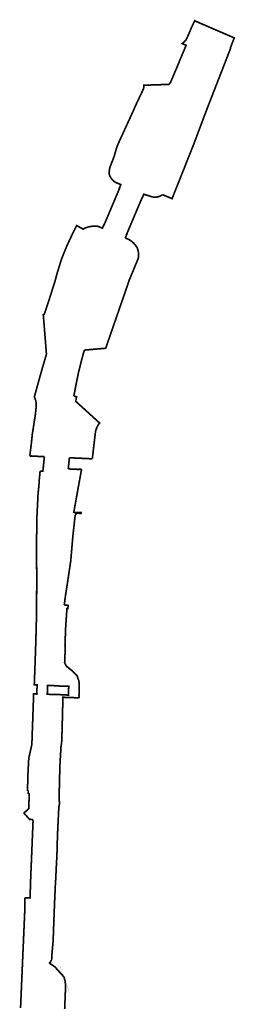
# Model space of a CAD drawing. Header units: metres. Extents: x 166223 to 168482, y 445393 to 450123.
# Tile 3 of 3: x 168225 to 168482, y 448947 to 450123. Entities that reach past the tile are written whole.
import ezdxf

# ---------------------------------------------------------------- set-up
doc = ezdxf.new("R2010")
doc.units = ezdxf.units.M
doc.header["$LTSCALE"] = 20
doc.layers.add('Beheergrens', color=10, linetype='Continuous')

msp = doc.modelspace()

# ---------------------------------------------------------------- linework, layer by layer
at = {"layer": 'Beheergrens', "const_width": 2}
for points in [[(168428.5460000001, 450109.7390000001), (168430.2950000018, 450113.7540000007), (168432.6169999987, 450118.7679999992), (168433.8583796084, 450121.4453528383), (168481.0850830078, 450101.0270996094), (168479.594909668, 450097.0839233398), (168476.4711303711, 450088.8182983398)], [(168403.1689999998, 450045.4939999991), (168405.1119999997, 450047.8540000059), (168409.0563000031, 450057.2007000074), (168410.3759999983, 450060.3280000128), (168413.0029999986, 450066.5450000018), (168415.1739999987, 450071.6810000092), (168415.5280000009, 450072.7499999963), (168415.8858999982, 450073.5926999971), (168417.7330000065, 450077.9419999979), (168421.501000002, 450086.8979999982), (168423.7177234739, 450092.166836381), (168421.6209999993, 450093.083000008), (168419.0101846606, 450094.2237961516), (168419.2035000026, 450094.381099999), (168419.5720000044, 450094.6810000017), (168420.8120000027, 450095.8460000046), (168422.6539999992, 450097.5930000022), (168423.1600000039, 450098.137000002), (168423.7360000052, 450098.9739999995), (168424.3409999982, 450100.0969999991), (168424.4610000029, 450100.3190000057), (168425.3869999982, 450102.2890000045), (168426.8980000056, 450105.756000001), (168427.6650000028, 450107.6160000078)], [(168476.4708535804, 450088.8182906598), (168476.4960000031, 450087.9120000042), (168448.8740000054, 450016.8740000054), (168448.2940000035, 450015.3820000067)], [(168403.168985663, 450045.4940039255), (168394.7790110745, 450045.2130167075), (168391.2190327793, 450045.0938683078), (168389.7889912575, 450045.0459708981), (168373.3399794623, 450044.4949483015), (168373.3710004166, 450044.0559446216), (168373.3839705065, 450043.6200073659), (168373.3799903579, 450043.1860270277), (168373.3580255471, 450042.7560032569), (168373.3189676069, 450042.3300496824), (168373.2630202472, 450041.9089455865), (168373.1910031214, 450041.4940281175), (168373.1020279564, 450041.0839599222), (168372.9980069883, 450040.6819722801), (168372.8779854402, 450040.285948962), (168372.7160158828, 450039.824956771), (168372.5949950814, 450039.5200410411), (168372.4310002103, 450039.1490412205), (168372.2540125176, 450038.7880186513), (168372.0830151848, 450038.4699530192), (168371.9019773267, 450038.1609826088), (168370.7180188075, 450035.6830317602), (168368.5710001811, 450031.1620271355), (168366.4379860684, 450026.6360550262), (168364.3180217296, 450022.1029991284), (168363.4190267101, 450020.1650227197), (168362.213022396, 450017.5649782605), (168361.1790330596, 450015.0060001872), (168354.9280222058, 450001.3629697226), (168352.844024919, 449996.8149971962), (168350.760984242, 449992.2670281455), (168348.676976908, 449987.7199473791), (168346.5939971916, 449983.1719803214), (168346.0250273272, 449981.9309559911), (168344.5130058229, 449978.6230182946), (168342.4399770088, 449974.0709636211), (168340.6769742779, 449969.3880251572), (168339.2819678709, 449964.5489937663), (168337.8969829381, 449959.7069860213), (168336.5899954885, 449956.172992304), (168336.1610331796, 449955.0119959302), (168335.9389957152, 449954.5120194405), (168333.3080126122, 449947.7979718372), (168333.0449950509, 449947.1270123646), (168332.2381427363, 449943.8655715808), (168331.9112295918, 449940.5211099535)], [(168395.5984935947, 449913.8093847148), (168406.9474103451, 449909.0492638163), (168411.2755484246, 449919.9368526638), (168411.3066232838, 449920.0144745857), (168432.6989999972, 449973.8250507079), (168438.3700038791, 449988.9389515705), (168448.294005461, 450015.382036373)], [(168331.9125000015, 449940.5212999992), (168331.9061999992, 449940.2707999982), (168331.9059000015, 449940.2430999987), (168331.9083999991, 449939.4956), (168331.9092999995, 449939.4631999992), (168331.9360000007, 449938.7210000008), (168332.0566000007, 449938.2371999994), (168332.0672999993, 449938.1970000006), (168332.0745999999, 449938.1708999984), (168332.192499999, 449937.7573000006), (168332.2164999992, 449937.6777999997), (168332.2256999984, 449937.6484000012), (168332.3834000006, 449937.1640000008), (168332.3927999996, 449937.1372000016), (168332.5678999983, 449936.6561999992), (168332.5978999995, 449936.5788000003), (168332.7694999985, 449936.1550999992), (168332.7857999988, 449936.1169000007), (168332.9882999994, 449935.6612000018), (168333.2056000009, 449935.2122999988), (168333.2243000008, 449935.1752000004), (168333.2355000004, 449935.1534999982), (168333.436999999, 449934.7705999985), (168333.4767999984, 449934.6975999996), (168333.4908000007, 449934.6726000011), (168333.7454000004, 449934.2289999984), (168333.7600000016, 449934.2047000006), (168334.0300000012, 449933.7696999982), (168334.0751999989, 449933.6999999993), (168334.3300999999, 449933.3205999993), (168334.3539000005, 449933.2864999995), (168334.6455000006, 449932.8819999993), (168334.9501999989, 449932.4871999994), (168334.9759999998, 449932.4547000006), (168334.9930999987, 449932.4338000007), (168335.2670999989, 449932.1022999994), (168335.3209999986, 449932.0390000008), (168335.3410999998, 449932.0159999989), (168335.6801000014, 449931.635400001), (168335.6984999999, 449931.6156000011), (168336.0527999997, 449931.2443000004), (168336.1114000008, 449931.1854000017), (168336.4386, 449930.8662), (168336.4688999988, 449930.8376999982), (168336.8372000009, 449930.5014999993), (168337.2162999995, 449930.1776000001), (168337.248300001, 449930.1510999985), (168337.2641999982, 449930.1383000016), (168337.6053999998, 449929.8658000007), (168337.6711999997, 449929.8150000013), (168337.6959000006, 449929.7963000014), (168338.1053999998, 449929.4935000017), (168338.1297000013, 449929.4763000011), (168338.5502000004, 449929.1871999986), (168338.6196999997, 449929.1413999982), (168339.0053999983, 449928.8962000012), (168339.0408999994, 449928.874499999), (168339.4703000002, 449928.6209000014), (168339.9078000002, 449928.3816), (168339.9444999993, 449928.3621999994), (168339.9704000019, 449928.3489999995), (168340.3526000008, 449928.1561999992), (168340.4272999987, 449928.1198999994), (168340.4556000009, 449928.1066000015), (168340.9180999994, 449927.8942000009), (168340.9481000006, 449927.8812999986), (168341.4164000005, 449927.6856000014), (168341.4937000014, 449927.6550999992), (168341.9215999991, 449927.4941000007), (168341.9607999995, 449927.4800999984), (168342.4329999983, 449927.3200000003), (168345.1279999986, 449926.1609999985), (168345.8273000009, 449925.8608000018), (168344.8044000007, 449923.4453000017)], [(168324.7753528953, 449875.9485603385), (168325.5390782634, 449877.7590667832), (168325.569, 449877.8300000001), (168325.858, 449877.681), (168327.3429999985, 449881.2039999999), (168342.8850000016, 449918.0720000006), (168344.308, 449921.448), (168344.0219999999, 449921.5980000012), (168344.8043407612, 449923.4453226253)], [(168372.2126000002, 449911.9266999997), (168373.25, 449914.3680000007), (168373.9610000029, 449914.1409999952), (168384.1030000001, 449910.9050000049)], [(168384.1030000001, 449910.9050000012), (168386.5255636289, 449910.7742424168), (168388.9403012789, 449911.0086654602), (168391.2924772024, 449911.602955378), (168393.5287737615, 449912.5436411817), (168395.5984999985, 449913.8093999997)], [(168352.0977848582, 449864.3190656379), (168352.974, 449866.3959999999), (168352.701, 449866.476), (168354.1141622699, 449869.813745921), (168369.457, 449906.051), (168371.1149999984, 449909.9679999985), (168371.345, 449909.885), (168372.2126000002, 449911.9266999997)], [(168257.0993010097, 449723.442727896), (168256.3522949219, 449732.7894897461), (168253.4243164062, 449769.4230957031), (168253.4193115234, 449769.4865112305), (168253.328918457, 449770.604675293), (168254.6331176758, 449771.0991210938), (168260.8051147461, 449790.030090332), (168267.4251098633, 449810.8110961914), (168269.2551269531, 449818.0610961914), (168275.0388793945, 449836.7661132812), (168278.955078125, 449846.5731201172), (168281.9691162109, 449853.7611083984), (168285.4174804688, 449861.1585083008), (168288.8660888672, 449868.5560913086), (168293.1740722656, 449876.9230957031), (168297.3671264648, 449874.6220703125), (168300.8806762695, 449872.694519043), (168300.9433602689, 449872.7342371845)], [(168300.9433000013, 449872.7342000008), (168301.2725999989, 449872.9411999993), (168301.3009000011, 449872.9585000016), (168301.6719999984, 449873.1759000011), (168301.7294999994, 449873.2085000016), (168302.0784999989, 449873.3977000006), (168302.1664000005, 449873.443599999), (168302.5848999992, 449873.6510000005), (168302.6112000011, 449873.6636999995), (168302.7012000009, 449873.7058000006), (168303.0377999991, 449873.8572000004), (168303.0632999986, 449873.8684), (168303.1240999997, 449873.8944999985), (168303.5023000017, 449874.0496999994), (168303.5221000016, 449874.0577000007), (168303.5529000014, 449874.069600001), (168303.9869999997, 449874.2309999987), (168304.8907999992, 449874.5669), (168305.8049999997, 449874.8720000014), (168306.7289999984, 449875.1460000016), (168307.6618999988, 449875.3889999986), (168308.6020999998, 449875.6000000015), (168309.5489999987, 449875.7789999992), (168310.5020000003, 449875.9268999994), (168311.4589999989, 449876.0419999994), (168312.4191000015, 449876.1248999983), (168313.3819999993, 449876.1750000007), (168313.819600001, 449876.2393000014), (168314.0124000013, 449876.2608999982), (168314.0940000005, 449876.2719999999), (168314.1557999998, 449876.2769000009), (168314.5689999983, 449876.3099999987), (168314.7697999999, 449876.3258000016), (168314.8099999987, 449876.3284999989), (168315.1418999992, 449876.3420000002), (168315.5289999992, 449876.3458999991), (168315.5392999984, 449876.3456999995), (168315.5841999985, 449876.3460999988), (168316.0262999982, 449876.3350999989), (168316.180399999, 449876.3260000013), (168316.3154999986, 449876.3181000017), (168316.9081000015, 449876.2672000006), (168316.9629999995, 449876.2617000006), (168317.0287999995, 449876.2525999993), (168317.3469000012, 449876.2118999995), (168317.5971000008, 449876.1711999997), (168317.6750000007, 449876.1600000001), (168317.7159999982, 449876.1517999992), (168317.7835000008, 449876.1407999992), (168318.2173000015, 449876.0549000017), (168318.3227999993, 449876.0302999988), (168318.3790000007, 449876.0190000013), (168318.4536000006, 449875.9996999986), (168319.0749999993, 449875.8390000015), (168321.7261000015, 449874.7542000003), (168322.1279999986, 449874.5899999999), (168323.8971000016, 449873.8669000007), (168324.7752999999, 449875.9486000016)], [(168351.1389999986, 449862.0460000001), (168352.6079999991, 449861.4719999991), (168355.0269999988, 449860.5269999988), (168355.8046000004, 449860.0854000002), (168355.8728, 449860.0434999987), (168355.9136999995, 449860.0194000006), (168356.0278999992, 449859.9488000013), (168356.0954999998, 449859.9068999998), (168356.5669, 449859.6176999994), (168356.6893999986, 449859.5366999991), (168356.7820000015, 449859.4789999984), (168356.9763999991, 449859.3469999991), (168357.3128000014, 449859.124499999), (168357.5040000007, 449858.988499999), (168357.6270000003, 449858.9050000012), (168357.7809999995, 449858.7916000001), (168358.0416000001, 449858.6063000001), (168358.2851999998, 449858.4202999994), (168358.4499999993, 449858.2989999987), (168358.5753000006, 449858.1988999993), (168358.7525000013, 449858.0637000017), (168359.0667999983, 449857.806499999), (168359.2490000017, 449857.6609999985), (168359.3295000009, 449857.5914999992), (168359.4444999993, 449857.497299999), (168359.8649999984, 449857.1286000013), (168360.0219999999, 449856.9930000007), (168360.0557000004, 449856.9615000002), (168360.1169999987, 449856.9078000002), (168360.7300999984, 449856.3321000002), (168360.7690000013, 449856.2960000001), (168361.4001999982, 449855.6622000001), (168361.4400999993, 449855.6193000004), (168361.4890000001, 449855.5700000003), (168361.6829000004, 449855.3583000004), (168362.0093999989, 449855.0075000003), (168362.1009000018, 449854.9021999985), (168362.1790000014, 449854.8170000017), (168362.3363999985, 449854.6312999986), (168362.5960000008, 449854.3326000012), (168362.7424999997, 449854.1521000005), (168362.8399999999, 449854.0370000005), (168362.9613000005, 449853.8823999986), (168363.1594999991, 449853.6381999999), (168363.3363999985, 449853.4045000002), (168363.4710000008, 449853.2329999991), (168363.5755999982, 449853.0885000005), (168363.6992000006, 449852.9250999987), (168363.9065000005, 449852.631000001), (168364.0700000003, 449852.4050000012), (168364.1400999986, 449852.2996000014), (168364.2144000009, 449852.1942000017), (168364.490699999, 449851.7725000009), (168364.6359999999, 449851.5540000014), (168364.6656000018, 449851.5055), (168364.7045000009, 449851.4461999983), (168365.1689999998, 449850.682), (168365.2796999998, 449850.3993000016), (168365.4554999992, 449849.9545000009), (168365.4858999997, 449849.8691000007), (168365.5139999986, 449849.7969999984), (168365.5841000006, 449849.5927000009), (168365.7173999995, 449849.2179000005), (168365.7754000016, 449849.0355999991), (168365.8220000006, 449848.8999999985), (168365.8742000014, 449848.7254000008), (168365.9545999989, 449848.4728000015), (168366.0359999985, 449848.1840000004), (168366.0940000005, 449847.9899999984), (168366.1246999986, 449847.8693999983), (168366.1667000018, 449847.7203000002), (168366.3275999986, 449847.0698999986), (168366.3361000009, 449847.0318999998), (168366.3535000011, 449846.9611000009), (168366.5137999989, 449846.1957999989), (168366.5247999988, 449846.1409999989), (168366.5421999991, 449846.0399000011), (168366.6501999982, 449845.425999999), (168366.6691000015, 449845.2925000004), (168366.6840000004, 449845.2049999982), (168366.7082000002, 449845.0170999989), (168366.7598999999, 449844.6519000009)], [(168303.2386438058, 449727.4701053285), (168303.4020996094, 449728.3649291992), (168327.7681274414, 449730.4398803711), (168335.9326782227, 449754.0386962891), (168338.4473266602, 449761.3071289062), (168343.6000976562, 449776.1998901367), (168351.3118896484, 449798.4899291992), (168353.8787231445, 449805.9091186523), (168354.3095092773, 449807.1539306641), (168356.0750732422, 449812.2570800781), (168361.0513305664, 449824.2908935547), (168361.0524902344, 449824.2937011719), (168364.704284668, 449833.1248779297), (168366.5731201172, 449837.6441040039), (168366.7119140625, 449838.5236816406), (168366.7211303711, 449838.5820922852), (168366.7410888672, 449838.7526855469), (168366.7973022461, 449839.1912841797), (168366.8148803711, 449839.3792724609), (168366.8320922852, 449839.5250854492), (168366.845703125, 449839.7078857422), (168366.8903198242, 449840.3016967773), (168366.9030761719, 449840.4711303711), (168366.9066772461, 449840.5739135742), (168366.9172973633, 449840.7503051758), (168366.9296875, 449841.2163085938), (168366.9370727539, 449841.4201049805), (168366.936706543, 449841.4769287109), (168366.9381103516, 449841.5319213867), (168366.9317016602, 449842.3134765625), (168366.9310913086, 449842.3563232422), (168366.9309082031, 449842.3690795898), (168366.9013061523, 449843.0947265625), (168366.8906860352, 449843.2379150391), (168366.8870849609, 449843.3181152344), (168366.871887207, 449843.4935302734), (168366.8436889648, 449843.8746948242), (168366.8189086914, 449844.1052856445), (168366.8051147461, 449844.2640991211), (168366.7847290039, 449844.4221191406), (168366.7603149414, 449844.647277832), (168366.7581781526, 449844.6482997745)], [(168289.7354000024, 449673.2485999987), (168290.6060000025, 449677.6260000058), (168290.6450000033, 449677.8330000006), (168290.7509999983, 449678.3940000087), (168291.5610000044, 449682.6980000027), (168291.881000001, 449684.3270000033), (168293.2369999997, 449691.2300000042), (168293.5009999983, 449692.5960000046), (168294.1319999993, 449695.5340000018), (168294.7260000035, 449698.325000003), (168295.0740000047, 449700.3800000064), (168295.5540000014, 449702.3110000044), (168295.9130000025, 449703.8000000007), (168296.1259999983, 449704.7100000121), (168296.8330000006, 449707.4569999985), (168298.2900000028, 449713.521000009), (168301.0020000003, 449723.7289999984), (168302.2254999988, 449727.7434), (168303.2210000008, 449727.4890000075)], [(168242.5845446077, 449672.165635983), (168242.6180000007, 449672.2859999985), (168251.3104534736, 449703.5592420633), (168257.0991517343, 449723.4427159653)], [(168237.2710000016, 449602.0780000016), (168239.0249999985, 449616.0300000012), (168240.2509999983, 449627.9690000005), (168243.8229999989, 449650.7859999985), (168244.7844999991, 449659.8099000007), (168244.8619999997, 449660.5370000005), (168244.9001999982, 449662.6790000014), (168244.9002999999, 449662.6829000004), (168244.6261, 449666.4629999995), (168244.2570792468, 449668.2499010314), (168243.6290000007, 449669.9629999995), (168242.5845446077, 449672.1656359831)], [(168289.7354000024, 449673.2485999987), (168293.0230000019, 449672.5679999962), (168292.1200000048, 449667.0190000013), (168292.1930000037, 449666.9990000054)], [(168292.120000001, 449667.0190000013), (168320.5406000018, 449641.1686000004), (168319.3170000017, 449639.6953000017), (168318.3614000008, 449638.0357000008), (168316.686999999, 449634.6068999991), (168315.6141999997, 449630.9450000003), (168311.8189000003, 449598.686999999)], [(168237.2710000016, 449602.0780000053), (168238.6270000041, 449602.069000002), (168238.6300000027, 449601.7510000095), (168254.6460000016, 449601.0299999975)], [(168253.265999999, 449587.7060000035), (168253.5269999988, 449590.2320000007), (168253.607999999, 449591.0040000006), (168254.2360000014, 449597.0679999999), (168254.3180950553, 449597.8632179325), (168254.482999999, 449599.4530000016), (168254.6460000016, 449601.0300000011)], [(168283.101960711, 449586.3987507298), (168283.3523480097, 449588.8599839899), (168283.43435354, 449589.667028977), (168284.0509999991, 449595.7120000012), (168284.1330000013, 449596.5379999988), (168284.2919999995, 449598.1070000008), (168284.4507449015, 449599.689101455)], [(168284.4526825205, 449599.6898366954), (168304.436999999, 449598.7870000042), (168306.6770000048, 449598.6710000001), (168308.2160000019, 449598.5949999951), (168311.7987159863, 449598.3305042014)], [(168249.6059999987, 449583.9670000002), (168250.5040000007, 449583.8299999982), (168250.4899999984, 449583.682), (168252.8449999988, 449583.6359999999), (168253.1006000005, 449586.1057999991), (168253.1195, 449586.1048999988), (168253.3040999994, 449587.6662999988), (168253.2619999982, 449587.6655000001), (168253.2659999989, 449587.7060000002)], [(168283.0565246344, 449586.3618713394), (168283.0980000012, 449586.3600000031), (168295.6720000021, 449585.7919999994), (168295.7019999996, 449586.1279999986), (168298.9708000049, 449585.9197000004)], [(168249.6060114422, 449583.9669818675), (168249.4489673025, 449582.4953402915), (168249.4260068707, 449582.2800188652), (168249.2833302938, 449580.8235449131), (168248.9975732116, 449577.9075923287), (168248.6520350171, 449574.3806308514), (168248.4063558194, 449571.8735014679), (168248.4130723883, 449569.8895641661), (168248.039613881, 449566.0769609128), (168247.8595990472, 449564.2385926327), (168247.8582620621, 449564.2253508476), (168247.8314094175, 449563.9513926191), (168247.7932034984, 449563.5607075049), (168247.5630194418, 449561.2120332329), (168247.336713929, 449558.9011928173), (168247.0619779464, 449556.0969603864), (168246.9343685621, 449553.5147205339), (168246.8460815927, 449551.7289929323), (168246.7989471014, 449550.7740461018), (168246.6676919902, 449548.1178182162), (168246.6667146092, 449548.0983476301), (168246.6055146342, 449546.8596869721), (168246.5626101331, 449545.9910780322), (168246.4017304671, 449542.7356022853), (168246.2811501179, 449540.2963318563), (168246.0612173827, 449535.8460320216), (168245.9936358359, 449534.478531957), (168245.9416179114, 449533.4247860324), (168245.9399233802, 449533.3911853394), (168245.925924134, 449533.1083616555), (168245.9053534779, 449532.6908020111), (168245.8899205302, 449532.3794956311), (168245.8778757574, 449532.1357243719), (168245.8397198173, 449531.3648017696), (168245.8080787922, 449530.7240539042), (168245.7899783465, 449530.3580075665), (168245.7762915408, 449529.5189564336), (168245.7657349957, 449528.8702549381), (168245.7535841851, 449528.1244317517), (168245.7419023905, 449527.4086461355), (168245.7320478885, 449526.8055572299), (168245.7223779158, 449526.2104785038), (168245.7124725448, 449525.600714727), (168245.699904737, 449524.8310838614), (168245.6876347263, 449524.0784743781), (168245.6774753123, 449523.4610339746), (168245.663383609, 449522.5936141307), (168245.6520525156, 449521.9007460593), (168245.6407229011, 449521.2073217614), (168245.6298806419, 449520.5370378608), (168245.6177818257, 449519.7974445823), (168245.6064001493, 449519.097790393), (168245.5943663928, 449518.3595322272), (168245.5819144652, 449517.5979113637), (168245.5706516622, 449516.9051547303), (168245.5611478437, 449516.3249833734), (168245.5381369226, 449514.9155509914), (168245.5181406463, 449513.6883470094), (168245.4950823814, 449512.2709048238), (168245.4733096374, 449510.9376790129), (168245.4468779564, 449509.3180945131), (168245.4176179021, 449507.5236243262), (168245.3910122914, 449505.8920248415), (168245.3906290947, 449505.5200183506), (168245.3889783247, 449503.8699071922), (168245.3862897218, 449501.1649619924), (168245.3838293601, 449498.7612706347), (168245.3797779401, 449494.6849966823), (168245.3769408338, 449492.0100874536), (168245.3754298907, 449490.4880204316), (168245.3738846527, 449488.8756218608), (168245.3723249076, 449487.3461012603), (168245.3710904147, 449486.1329641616), (168245.3703946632, 449485.439790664), (168245.3693996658, 449484.4978710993), (168245.3684561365, 449483.5107859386), (168245.3673780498, 449482.4710812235), (168245.3660072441, 449481.076947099), (168245.3739846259, 449479.5473406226), (168245.379464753, 449478.4925239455), (168245.3840523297, 449477.6185903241), (168245.3945674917, 449475.5989535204), (168245.3994922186, 449474.6498187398), (168245.4054177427, 449473.5048942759), (168245.4096885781, 449472.6984859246), (168245.4154461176, 449471.5909395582), (168245.418647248, 449470.980431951), (168245.4226119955, 449470.2117350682), (168245.4255141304, 449469.6620780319), (168245.4294194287, 449468.9157413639), (168245.4335811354, 449468.1245733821), (168245.4386147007, 449467.1603094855), (168245.4423422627, 449466.4292130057), (168245.4462658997, 449465.675979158), (168245.4606038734, 449462.9410430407), (168245.4701576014, 449461.1024003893), (168245.4741025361, 449460.3411569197), (168245.4800771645, 449459.2035748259), (168245.4840011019, 449458.4502297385), (168245.4920385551, 449456.8980406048), (168245.491447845, 449455.7524313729), (168245.4788133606, 449451.9624811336), (168245.4637861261, 449447.4466467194), (168245.4581700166, 449445.739567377), (168245.4509552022, 449443.549900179), (168245.4424841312, 449441.006913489), (168245.4389948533, 449439.9708735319), (168245.4339763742, 449438.4519121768), (168245.4288821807, 449436.9098115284), (168245.4195584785, 449434.1197460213), (168245.4130338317, 449432.1349951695), (168245.4041221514, 449431.4094274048), (168245.3905002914, 449430.2877013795), (168245.363575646, 449428.0790700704), (168245.3353089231, 449425.7558521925), (168245.322026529, 449424.6612710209), (168245.307452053, 449423.4591118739), (168245.2816611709, 449421.3401475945), (168245.2529383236, 449418.9819973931), (168245.2358186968, 449417.5758069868), (168245.2274200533, 449416.88951031), (168245.2219539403, 449416.4421770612), (168245.1999407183, 449414.6313732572), (168245.1709353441, 449412.2504169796), (168245.1621578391, 449411.5259620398), (168245.1546126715, 449410.9057475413), (168245.1423989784, 449409.8994982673), (168245.1220598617, 449408.2332070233), (168245.1030805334, 449406.674827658), (168245.0869769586, 449405.3509617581), (168245.0800714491, 449405.0837313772), (168245.0364528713, 449403.3991339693), (168244.9166076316, 449398.7717755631), (168244.8937055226, 449397.8888693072), (168244.8579274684, 449396.5068808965), (168244.833601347, 449395.5660118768), (168244.8096445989, 449394.6410519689), (168244.7840674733, 449393.6545689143), (168244.7341629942, 449391.7276618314), (168244.7018704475, 449390.4798449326), (168244.6733051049, 449389.3785484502), (168244.6497277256, 449388.4657153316), (168244.6158129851, 449387.1570427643), (168244.4644058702, 449381.4195916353), (168244.3198225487, 449377.0640519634), (168244.1343288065, 449371.4760244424), (168244.0161710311, 449367.9167400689), (168244.0147718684, 449367.8752417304), (168243.8634544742, 449363.3166609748), (168243.6503533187, 449356.9633015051), (168243.5982410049, 449355.5569069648), (168243.5734670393, 449354.8875874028), (168243.4294881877, 449351.0009498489), (168243.3284623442, 449348.2752746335), (168243.0754513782, 449341.4481253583), (168242.9185427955, 449337.2112522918), (168242.813995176, 449334.3905640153), (168242.6801908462, 449330.7799540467), (168242.6108458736, 449328.9127343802), (168242.6042986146, 449328.7687651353), (168242.8303174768, 449328.7659172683), (168243.2478413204, 449328.7607972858), (168243.6356544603, 449328.756154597), (168244.1702354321, 449328.7497884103), (168244.7319881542, 449328.7430495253), (168245.3002936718, 449328.723312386), (168245.7402118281, 449328.7082400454), (168246.0389827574, 449328.6970198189), (168246.0300424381, 449328.5757383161), (168246.013746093, 449328.3566523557), (168246.012025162, 449328.3329524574), (168246.0029399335, 449328.137136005), (168245.9806163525, 449327.6559393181), (168245.955566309, 449327.1163314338), (168245.9381056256, 449326.7416097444), (168245.9238910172, 449326.4363139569), (168245.9101989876, 449326.1409204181), (168245.8907207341, 449325.7250324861), (168245.8731308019, 449325.3473068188), (168245.8393039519, 449324.6248990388), (168245.8165157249, 449324.1378051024), (168245.7794469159, 449323.3444140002), (168245.6977160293, 449321.5941917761), (168245.627989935, 449320.1029812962), (168245.5568551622, 449318.5738323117), (168245.5110325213, 449317.5889642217), (168244.6919768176, 449317.6223854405), (168243.7752740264, 449317.6597745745), (168243.7545506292, 449317.6606094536), (168243.2839506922, 449317.6797165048), (168242.5919802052, 449317.7080248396), (168241.8300291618, 449317.6570516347), (168241.8126653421, 449317.1683034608), (168241.7552290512, 449315.5445209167), (168241.6539413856, 449312.6843492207), (168241.5162820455, 449308.7939464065), (168241.470393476, 449307.4979241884), (168241.3387308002, 449303.7778543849), (168241.2389778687, 449300.9596264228), (168241.0701655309, 449296.1920804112), (168241.0535746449, 449295.7222460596), (168241.0491013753, 449295.5981953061), (168241.033852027, 449295.1657430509), (168241.0106871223, 449294.5103335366), (168240.9923684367, 449293.9935489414), (168240.9592425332, 449293.0586639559), (168240.9513287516, 449292.835039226), (168240.9306493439, 449292.2512784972), (168240.9168669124, 449291.8606584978), (168240.8858476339, 449290.9850730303), (168240.8762749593, 449290.7143869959), (168240.8635761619, 449290.3549186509), (168240.8530443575, 449290.0578648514), (168240.8304502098, 449289.4200336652), (168240.8051152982, 449288.7033220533), (168240.7563569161, 449287.3251929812), (168240.7025490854, 449285.8074372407), (168240.6361754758, 449283.9317709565), (168240.592647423, 449282.7026136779), (168240.5733091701, 449282.1563463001), (168240.4500072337, 449278.6719170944), (168240.3374265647, 449275.490660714), (168240.2474338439, 449272.9495716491), (168240.1075370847, 449268.9965318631), (168240.018186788, 449266.4717976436), (168239.944152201, 449264.38040581), (168239.8782819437, 449262.5216502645), (168239.8046947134, 449260.4426078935), (168239.7614202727, 449259.2211272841), (168239.7360229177, 449258.5019681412), (168239.6150320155, 449257.4524892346), (168239.5010148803, 449256.4639914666), (168239.197183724, 449255.098534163), (168239.1219872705, 449254.7606567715)], [(168286.1497999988, 449477.4908000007), (168288.6600000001, 449506.5309999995), (168291.1979999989, 449529.7520000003), (168291.5101852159, 449530.9903647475), (168291.8236999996, 449531.7259000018), (168292.2870000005, 449532.5960000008), (168292.7596277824, 449532.9760541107), (168293.2512742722, 449533.2499785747), (168293.7807813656, 449533.4406959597), (168294.3341790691, 449533.5431745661), (168294.8968670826, 449533.5547106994), (168295.4539999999, 449533.4750000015), (168298.3150000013, 449533.1086999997), (168298.3900000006, 449534.3790000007), (168289.6810000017, 449534.5460000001), (168294.0414103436, 449558.6598549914)], [(168280.1297999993, 449437.2078000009), (168282.5562000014, 449452.9534000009), (168283.1090000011, 449456.5410000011), (168284.6598999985, 449466.9774999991), (168286.0489999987, 449476.3249999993), (168286.1497692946, 449477.4907916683)], [(168278.3288999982, 449423.8379000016), (168278.4618000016, 449424.8649999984), (168278.5546000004, 449425.5830999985), (168278.8315999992, 449427.7252000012), (168279.6810000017, 449434.2950000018), (168280.1298445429, 449437.2077641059)], [(168281.6345000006, 449419.6005000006), (168281.7340000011, 449419.6130000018), (168282.7080000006, 449419.7369999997), (168282.8469999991, 449421.4869999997), (168282.9959999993, 449423.3610000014), (168282.3339999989, 449423.5399999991), (168281.7939999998, 449423.6860000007), (168281.0219999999, 449423.7199999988), (168279.4120000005, 449423.7899999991), (168278.4186000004, 449423.8339999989), (168278.3289999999, 449423.8379999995)], [(168280.1416000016, 449398.7457000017), (168281.5350000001, 449419.5879999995), (168281.7340000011, 449419.6130000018)], [(168279.625, 449369.8269999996), (168279.2140000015, 449375.5159999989), (168279.9919999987, 449396.5080000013), (168280.1415864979, 449398.7456943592)], [(168278.9655999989, 449358.8980999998), (168279.3020000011, 449366.6710000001), (168279.6350000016, 449369.6889999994)], [(168278.9655999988, 449358.8980999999), (168278.7939999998, 449354.9329999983), (168280.5749999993, 449351.243999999), (168288.2479999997, 449344.8940000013), (168293.6719999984, 449339.2049999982), (168295.6559999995, 449333.6490000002), (168295.6550000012, 449333.6229999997)], [(168276.8330014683, 449316.6740279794), (168276.5564007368, 449316.6885139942), (168276.2798000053, 449316.7030000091), (168273.2839000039, 449316.8599000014), (168266.3319999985, 449317.2240000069), (168265.5716000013, 449317.0082000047), (168265.0280000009, 449316.8540000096), (168261.5610000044, 449317.1420000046), (168258.0940000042, 449317.430999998), (168258.1830000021, 449319.5830000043), (168258.4350000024, 449325.6890000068), (168258.5220000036, 449327.7860000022), (168261.9899999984, 449327.7869999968), (168265.4589999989, 449327.7869999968), (168266.754999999, 449327.3839999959), (168273.7842000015, 449327.142700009), (168273.8013000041, 449327.1420999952), (168276.797415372, 449327.0392406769), (168277.5600020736, 449327.0130603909)], [(168277.5600020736, 449327.013060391), (168283.6950000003, 449326.8029999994), (168283.2679999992, 449316.3370000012), (168276.5564007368, 449316.6885139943)], [(168295.6559999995, 449333.6490000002), (168295.6550000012, 449333.6229999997), (168296.0870798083, 449330.689277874), (168296.3060000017, 449327.7320000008), (168296.1356000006, 449322.2608000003), (168295.9140000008, 449315.1429999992), (168295.9169123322, 449314.9303622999), (168295.9549400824, 449314.7211323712), (168296.0270365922, 449314.521068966), (168296.131217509, 449314.3356785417), (168296.2646154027, 449314.170063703), (168296.4235586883, 449314.0287827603), (168296.6036726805, 449313.9157242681), (168296.8000000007, 449313.8339999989)], [(168276.4618999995, 449301.8630000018), (168276.6339999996, 449308.7320000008), (168276.6570000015, 449309.6629999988), (168276.7230000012, 449312.2899999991), (168276.7347999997, 449312.7566), (168276.7589999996, 449313.7159999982), (168288.9673999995, 449313.2729999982), (168291.254999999, 449313.1900000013)], [(168291.254999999, 449313.1900000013), (168294.8533157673, 449313.007880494), (168296.8000000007, 449313.8339999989)], [(168275.7371999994, 449274.1317000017), (168275.8379000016, 449276.9719999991), (168276.4618995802, 449301.863015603)], [(168274.2220043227, 449250.5620716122), (168274.4470000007, 449254.3570000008), (168275.2140000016, 449259.3830000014)], [(168236.6834000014, 449243.802099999), (168235.9919999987, 449240.6950000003), (168235.5229733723, 449231.6635013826)], [(168239.1220000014, 449254.7606999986), (168237.9845505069, 449249.6491762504), (168237.8158059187, 449248.8909932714), (168236.6834189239, 449243.8021441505)], [(168272.7413999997, 449217.3286000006), (168272.7551000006, 449217.9378999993), (168273.2881999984, 449234.811900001), (168274.2220043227, 449250.5620716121)], [(168235.5229999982, 449231.6634999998), (168235.0540000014, 449222.6319999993), (168234.4890000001, 449202.6169999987), (168234.5179999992, 449201.6479999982)], [(168272.4849000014, 449188.5692999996), (168272.3599999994, 449200.3420000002), (168272.741418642, 449217.3285964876)], [(168236.5566813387, 449199.022913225), (168236.4376557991, 449194.5094018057), (168236.0253825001, 449182.7445288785), (168235.9570300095, 449180.7859796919), (168235.2704539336, 449180.1195746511), (168233.9710783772, 449178.8582692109), (168233.6709748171, 449178.5670098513), (168232.5126079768, 449177.5103262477), (168231.7437172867, 449176.8088832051), (168230.9358785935, 449176.071960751), (168230.2650067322, 449175.4599971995), (168230.3579845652, 449175.3550057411), (168230.7579760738, 449174.9029645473), (168230.8440720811, 449174.8056307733), (168233.6065752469, 449171.6838508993), (168235.7389495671, 449169.2740391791), (168236.9919888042, 449167.8579852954), (168236.9970816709, 449167.8522140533), (168237.0870306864, 449167.750997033), (168237.2154450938, 449167.8151931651), (168237.2349080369, 449167.8241445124), (168237.2643792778, 449167.8366823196), (168237.3037206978, 449167.8531399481), (168237.3253124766, 449167.8614294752), (168237.3597917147, 449167.8743143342), (168237.544352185, 449167.9314286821), (168237.5664310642, 449167.9371608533), (168237.5760309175, 449167.9395225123), (168237.6393937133, 449167.9537078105), (168237.7046830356, 449167.9658957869), (168237.711266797, 449167.9671369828), (168237.75454586, 449167.9735929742), (168237.9041538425, 449167.9893423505), (168237.9280962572, 449167.9909633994), (168237.965967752, 449167.9925102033), (168238.0063788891, 449167.9937300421), (168238.0316977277, 449167.9937972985), (168238.0846697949, 449167.9933818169), (168238.0974333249, 449167.9929707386), (168238.162968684, 449167.9900299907), (168238.5754438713, 449167.9791113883), (168239.1449903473, 449167.9640490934), (168239.2165013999, 449167.9587880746), (168239.2348945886, 449167.9571682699), (168239.2876752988, 449167.9513012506), (168239.3243279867, 449167.9467263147), (168239.3587184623, 449167.9413666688), (168239.4132917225, 449167.9322782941), (168239.4292872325, 449167.9292059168), (168239.500480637, 449167.9143769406), (168239.5690039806, 449167.8973159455), (168239.5889161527, 449167.892140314), (168239.6380144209, 449167.8776975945), (168239.6753026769, 449167.8663383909), (168239.7062760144, 449167.8558523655), (168239.760394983, 449167.836973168), (168239.7737887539, 449167.8317802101), (168239.8404843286, 449167.8053697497), (168239.8441933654, 449167.8039334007), (168239.9060199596, 449167.7765087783), (168239.926491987, 449167.7672185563), (168239.9706005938, 449167.7455316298), (168240.0072216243, 449167.7270509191), (168240.0342265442, 449167.7123270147), (168240.0859706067, 449167.6834294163), (168240.0964855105, 449167.6771163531), (168240.1575839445, 449167.6396776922), (168240.1628758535, 449167.6364656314), (168240.2173846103, 449167.6000106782), (168240.2377318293, 449167.5860477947), (168240.2756807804, 449167.5584484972), (168240.3101939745, 449167.5327312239), (168240.33267859, 449167.5148804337), (168240.3804687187, 449167.4762939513), (168240.3881713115, 449167.469639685), (168240.4420228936, 449167.4222809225), (168240.4482127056, 449167.4168463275), (168240.4940955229, 449167.3730262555), (168240.5130828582, 449167.3543874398), (168240.5443885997, 449167.3220981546), (168240.5754213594, 449167.289251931), (168240.5931765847, 449167.269497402), (168240.635021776, 449167.2216617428), (168240.6401161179, 449167.2153342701), (168240.6850702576, 449167.1594972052), (168240.6914727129, 449167.1515045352), (168240.7279697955, 449167.1022084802), (168240.7447741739, 449167.0787803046), (168240.7688839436, 449167.0432457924), (168240.7949932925, 449167.0040454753), (168240.8080170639, 449166.9831659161), (168240.8419931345, 449166.9271884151), (168240.8450266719, 449166.9217454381), (168240.8797752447, 449166.859095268), (168240.8855675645, 449166.8483198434), (168240.9121938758, 449166.7953264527), (168240.9257159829, 449166.7676622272), (168240.9426256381, 449166.7304398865), (168240.9623005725, 449166.6854376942), (168240.9707960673, 449166.6644348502), (168240.9955274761, 449166.6015355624), (168240.9967728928, 449166.597645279), (168241.0202822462, 449166.5298479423), (168241.0247779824, 449166.5163991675), (168241.0413918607, 449166.461376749), (168241.050532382, 449166.4300297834), (168241.0601700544, 449166.3923431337), (168241.072378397, 449166.3426487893), (168241.0766860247, 449166.3225247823), (168241.0908673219, 449166.2533677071), (168241.1025855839, 449166.1815341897), (168241.1050299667, 449166.1654100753), (168241.1116944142, 449166.1104724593), (168241.1154915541, 449166.0758851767), (168241.1184709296, 449166.0391820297), (168241.1221112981, 449165.9861275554), (168241.1229151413, 449165.9676629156), (168241.1250267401, 449165.8960263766), (168240.9902533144, 449162.6218214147), (168240.8164246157, 449158.3971415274), (168240.668632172, 449154.8061857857), (168240.274438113, 449145.2258909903), (168239.829005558, 449134.3989532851), (168239.818368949, 449134.1411689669), (168239.7181441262, 449131.7052915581), (168239.7174972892, 449131.6904941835), (168239.6754701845, 449130.6704828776), (168239.5225145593, 449126.9561422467), (168239.4550319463, 449125.3159803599), (168239.2976232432, 449121.5214198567), (168239.0731549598, 449116.1080577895), (168238.8017347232, 449109.5652057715), (168238.4283076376, 449100.5591054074), (168238.3569857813, 449098.8399490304)], [(168234.5179999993, 449201.6479999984), (168235.4299999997, 449201.5980000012), (168235.3788358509, 449199.0504121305), (168236.5566000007, 449199.0229000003)], [(168271.5260000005, 449175.4547000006), (168271.8469999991, 449182.0709999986), (168271.8830000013, 449182.8200000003), (168271.9770000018, 449183.2540000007), (168272.0478000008, 449183.5791000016), (168272.3299999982, 449184.875), (168272.5150000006, 449185.7270000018), (168272.4848657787, 449188.5692864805)], [(168270.258200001, 449148.6805000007), (168270.3000000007, 449150.1750000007), (168271.5260060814, 449175.4547294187)], [(168269.6097999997, 449125.5335999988), (168269.8590000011, 449134.425999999), (168270.2581520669, 449148.6805258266)], [(168268.8326000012, 449110.6691999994), (168269.0269000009, 449114.757100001), (168269.3720000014, 449120.7690000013), (168269.4140000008, 449121.4990000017), (168269.5379999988, 449123.6640000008)], [(168269.5379999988, 449123.6640000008), (168269.5780999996, 449124.4030000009), (168269.6097950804, 449125.533595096)], [(168267.1719000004, 449077.4210000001), (168267.7580000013, 449090.436999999), (168267.9670000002, 449092.4539999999), (168268.8326316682, 449110.6691803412)], [(168231.4189014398, 449074.4247357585), (168231.7360000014, 449074.4120000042), (168237.6119999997, 449074.175999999), (168237.6525386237, 449074.1743718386), (168237.6110000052, 449076.0310000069), (168237.6357000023, 449076.7853000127), (168237.7438000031, 449080.0917000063), (168237.8841702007, 449084.3833242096), (168237.9645127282, 449086.8396013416), (168238.3296000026, 449098.0026000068), (168238.3570000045, 449098.8398999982)], [(168231.4188906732, 449074.4247058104), (168231.4150141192, 449074.1645925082), (168231.3828562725, 449072.0111262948), (168231.3462223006, 449069.5536140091), (168231.2468816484, 449062.9066489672), (168231.2362190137, 449062.1933139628), (168231.1826871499, 449058.6056129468), (168231.1540277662, 449056.684993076), (168230.9917987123, 449052.9452644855), (168230.7933643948, 449048.3693179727), (168230.5076383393, 449041.7817083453), (168230.3251727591, 449037.5743609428), (168230.1779472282, 449034.1789773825), (168230.0977037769, 449032.3296402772), (168230.0973804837, 449032.3221859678), (168230.0802462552, 449031.926996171), (168230.0106749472, 449030.3223164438), (168229.9312083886, 449028.4904469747), (168229.7839178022, 449025.0935058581), (168229.7140815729, 449023.4851543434), (168229.5680205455, 449020.1160279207), (168229.3448174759, 449014.96965984), (168229.2535857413, 449012.865207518), (168229.1101030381, 449009.5584967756), (168228.77930762, 449001.9306218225), (168228.4330602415, 448993.9453851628), (168228.0778187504, 448985.7548766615), (168227.9228925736, 448982.1831487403), (168227.6602434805, 448976.1272437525), (168227.3307400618, 448968.5278515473), (168227.2428634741, 448966.5029488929), (168226.8281320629, 448956.9400687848), (168226.4057002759, 448947.2012891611), (168226.2103633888, 448942.6958814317)], [(168265.7292999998, 449040.7342999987), (168266.0199999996, 449048.6730000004), (168266.0221999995, 449048.7329999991), (168266.0590000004, 449049.7030000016), (168266.1570000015, 449052.3170000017), (168266.2219000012, 449054.0469999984), (168266.7349999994, 449067.7190000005), (168267.1718520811, 449077.4210482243)], [(168264.8095000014, 449019.8887999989), (168265.0729999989, 449022.8090999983), (168265.7293271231, 449040.7343155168)], [(168260.2749999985, 448996.4979999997), (168261.631000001, 448997.3650000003), (168263.1799999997, 449000.0760000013), (168263.6279999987, 449000.265999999)], [(168263.6279999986, 449000.2659999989), (168263.3759999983, 449004.0009999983), (168263.5342394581, 449005.754856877)], [(168278.8256999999, 448941.374400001), (168279.0866999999, 448947.8625999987), (168279.1149000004, 448948.5648000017), (168279.4145999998, 448956.0174999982), (168279.5700000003, 448959.8880000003), (168279.6460000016, 448961.7694999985), (168279.8311999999, 448966.3676999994), (168279.9219999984, 448968.620000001), (168279.8189999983, 448970.3900000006), (168279.4204999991, 448973.943500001), (168278.9627999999, 448976.314100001), (168278.9609999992, 448976.3223999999), (168278.5661000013, 448977.7817000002), (168278.0469999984, 448979.699000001), (168278.6519999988, 448977.5729999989), (168278.9609999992, 448976.3223999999), (168278.5661000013, 448977.7817000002), (168278.6519999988, 448977.5729999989), (168278.0469999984, 448979.699000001), (168274.8511000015, 448983.2608000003), (168271.0896000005, 448987.4527999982), (168267.1449999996, 448991.8489999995), (168263.9384999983, 448994.0188999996), (168263.0353999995, 448994.629999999), (168261.1215999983, 448995.9250999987)]]:
    msp.add_lwpolyline(points, dxfattribs=at)
at = {"layer": 'Beheergrens', "const_width": 2, "flags": 128}
for points in [[(168427.6650000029, 450107.6160000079), (168428.4530000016, 450109.5249999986)], [(168352.0977848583, 449864.3190656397), (168351.1389999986, 449862.0460000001)], [(168289.7140000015, 449673.2529999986), (168289.7354000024, 449673.2485999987)], [(168294.0414000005, 449558.6598999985), (168298.9708000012, 449585.9197000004)], [(168275.2140000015, 449259.3830000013), (168275.7371532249, 449274.1317450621)], [(168263.5342000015, 449005.754900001), (168264.809500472, 449019.8887896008)], [(168261.1215999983, 448995.9250999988), (168260.2749999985, 448996.4979999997)]]:
    msp.add_lwpolyline(points, dxfattribs=at)

doc.saveas('drawing.dxf')
